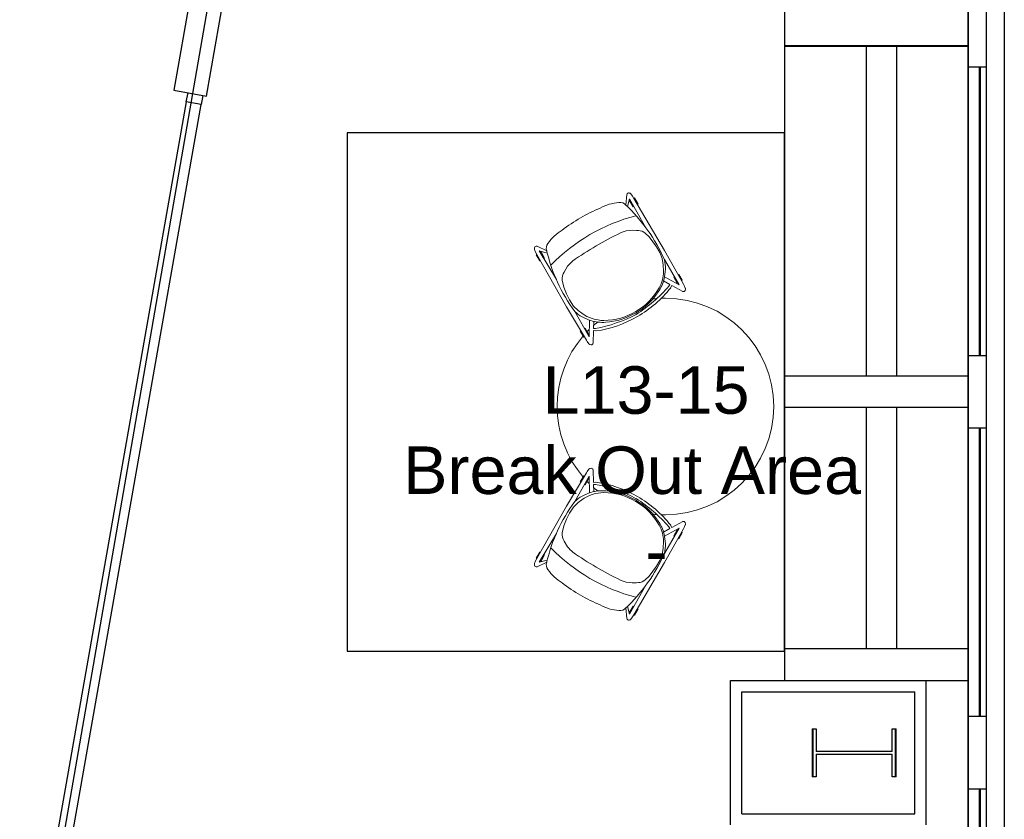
# Model space of a CAD drawing. Header units: inches. Extents: x -1 to 4727, y -3 to 1727.
# Tile 126 of 163: x 4563 to 4727, y 251 to 384. Entities that reach past the tile are written whole.
import ezdxf

# ---------------------------------------------------------------- set-up
doc = ezdxf.new("R2010")
doc.units = ezdxf.units.IN
doc.header["$LTSCALE"] = 42
doc.header["$MEASUREMENT"] = 0
doc.layers.get('0').update_dxf_attribs({"linetype": 'CONTINUOUS'})
for name, color, linetype in [('A-GLAZ', 8, 'CONTINUOUS'), ('A-WALL', 7, 'CONTINUOUS'), ('I-FURN', 8, 'CONTINUOUS'), ('I-FURN-CHAR', 9, 'CONTINUOUS'), ('I-GLAZ', 8, 'CONTINUOUS'), ('I-WALL', 8, 'CONTINUOUS'), ('Room Names & IDs', 7, 'CONTINUOUS'), ('S-COLS', 7, 'CONTINUOUS'), ('triGrossAreaLayer', 7, 'CONTINUOUS'), ('triLabelLayer', 7, 'CONTINUOUS'), ('triMeasuredGrossAreaLayer', 7, 'CONTINUOUS'), ('triSpaceLayer', 7, 'CONTINUOUS')]:
    doc.layers.add(name, color=color, linetype=linetype)
doc.styles.add('PDF Helvetica', font='Helvetica.ttf')
doc.styles.get("Standard").update_dxf_attribs({"font": 'romans.shx'})

# ---------------------------------------------------------------- blocks, each defined once
blk = doc.blocks.new('Table - Dining - Round - 36_ DIAM DINING-V198-FURNITURE PLAN - FLOOR 09 - EAST')
at = {"lineweight": 9}
for start, end in [(0, 180), (357.673, 0), (180, 182.327), (184.8398, 186.8639), (353.1361, 355.1602), (218.565, 221.684), (318.316, 321.435), (224.6822, 226.6854), (313.3146, 315.3178), (229.0311, 310.9689)]:
    blk.add_arc((0, 0), 18, start, end, dxfattribs=at)
blk = doc.blocks.new('Stool - Coalesse - Enea Lottus Sled - Bar - Default-2141859-FURNITURE PLAN - FLOOR 09 - EAST')
at = {"lineweight": 9}
for p, q in [((-9.31, -0.16), (-9.3, 0.12)), ((-9.3, 0.12), (-9.25, 0.58)), ((-8.6, 0.84), (-7.51, -0.93)), ((8.6, 0.84), (7.51, -0.93)), ((9.3, 0.12), (9.25, 0.58)), ((9.31, -0.16), (9.3, 0.12)), ((-9.44, -0.8), (-9.32, -0.8)), ((-9.44, -1.95), (-9.44, -0.8)), ((-9.39, -6.58), (-9.31, -0.16)), ((-8.63, -0.39), (-8.61, -5.25)), ((-7.18, -2.75), (-8.63, -0.39)), ((-8.63, -0.8), (-8.5, -0.8)), ((-8.5, -0.8), (-8.5, -1.95)), ((-7.51, -0.93), (-7.16, -0.67)), ((-7.06, -1.06), (-7.31, -1.25)), ((-7.31, -1.25), (-6.69, -2.26)), ((7.31, -1.25), (6.69, -2.26)), ((7.06, -1.06), (7.31, -1.25)), ((7.51, -0.93), (7.16, -0.67)), ((7.18, -2.75), (8.63, -0.39)), ((8.5, -0.8), (8.63, -0.8)), ((8.5, -1.95), (8.5, -0.8)), ((8.63, -0.39), (8.61, -5.25)), ((9.39, -6.58), (9.31, -0.16)), ((9.32, -0.8), (9.44, -0.8)), ((9.44, -0.8), (9.44, -1.95)), ((-9.33, -1.95), (-9.44, -1.95)), ((-8.5, -1.95), (-8.62, -1.95)), ((8.62, -1.95), (8.5, -1.95)), ((9.44, -1.95), (9.33, -1.95)), ((-7.72, -4.39), (-8.02, -5.06)), ((8, -4.58), (7.47, -3.61)), ((8.37, -5.59), (8, -4.58)), ((-8.31, -6.12), (-8.41, -7.34)), ((-8.02, -5.06), (-8.31, -6.12)), ((8.55, -6.63), (8.37, -5.59)), ((-9.31, -16.61), (-9.39, -6.58)), ((-8.41, -7.34), (-8.3, -8.46)), ((8.3, -9.78), (8.55, -7.74)), ((8.55, -7.74), (8.55, -6.63)), ((9.31, -16.61), (9.39, -6.58)), ((-8.3, -8.46), (-8.17, -9.65)), ((-8.17, -9.65), (-7.83, -10.78)), ((-8.59, -11.35), (-8.69, -16.93)), ((8.59, -11.35), (8.63, -16.89)), ((-6.83, -11.79), (-5.86, -12.35)), ((6.4, -12.16), (7.04, -11.78)), ((-9.44, -15.43), (-9.32, -15.43)), ((-9.44, -16.61), (-9.44, -15.43)), ((-8.69, -16.93), (-7.7, -15.94)), ((-8.66, -15.43), (-8.5, -15.43)), ((-7.58, -16.31), (-8.61, -17.76)), ((-8.5, -15.43), (-8.5, -16.61)), ((7.58, -16.31), (8.61, -17.76)), ((7.7, -15.95), (8.63, -16.89)), ((8.5, -15.43), (8.62, -15.43)), ((8.5, -16.61), (8.5, -15.43)), ((9.32, -15.43), (9.44, -15.43)), ((9.44, -15.43), (9.44, -16.61)), ((-9.31, -16.61), (-9.44, -16.61)), ((-9.31, -17.02), (-9.31, -16.61)), ((-9.25, -17.52), (-9.31, -17.02)), ((-8.5, -16.61), (-8.65, -16.61)), ((8.63, -16.61), (8.5, -16.61)), ((9.25, -17.52), (9.31, -17.02)), ((9.44, -16.61), (9.31, -16.61)), ((9.31, -17.02), (9.31, -16.61))]:
    blk.add_line(p, q, dxfattribs=at)
for centre, radius, start, end in [((-8.61, 0.39), 0.674, 128.6251, 163.1243), ((-8.85, 0.63), 0.331, 38.3441, 121.054), ((0.01, -18.87), 19.56, 90.0436, 111.5268), ((0.96, -23.97), 24.27, 92.2573, 109.2796), ((-0.11, -11.12), 11.15, 89.441, 116.2116), ((-0.01, -18.87), 19.56, 68.4732, 89.9564), ((-0.96, -23.97), 24.27, 70.7204, 87.7427), ((0.11, -11.12), 11.15, 63.7884, 90.559), ((8.85, 0.63), 0.331, 58.946, 141.6559), ((8.61, 0.39), 0.674, 16.8757, 51.3749), ((-1.97, -6.97), 6.31, 120.2187, 155.9216), ((-1.94, -7.4), 7.01, 116.2116, 136.7607), ((0.08, -10.72), 10.58, 59.1006, 119.5783), ((1.94, -7.4), 7.01, 44.3363, 63.7884), ((-1.94, -7.4), 7.01, 136.7607, 162.0852), ((2.81, -6.28), 5.38, 29.8284, 59.7014), ((1.94, -7.4), 7.01, 17.9148, 44.3363), ((19.13, -8.28), 27.9, 173.7657, 196.9797), ((-19.13, -8.28), 27.9, 343.0203, 6.2343), ((2.3, -8.36), 6.17, 335.3789, 346.6664), ((-5.87, -9.85), 2.16, 205.3178, 243.6917), ((6.2, -10.04), 1.93, 295.7004, 332.4426), ((-3.66, -7.05), 5.74, 247.4828, 259.7543), ((0.27, 51.72), 64.61, 265.6, 273.7732), ((4.29, -8.7), 4.05, 273.2858, 301.2685), ((0.06, 14.96), 30, 254.0254, 285.6704), ((-6.25, -16.03), 1.37, 192.0018, 245.4154), ((6.25, -16.03), 1.37, 294.5846, 347.9982), ((-8.66, -17.3), 0.634, 199.7023, 226.1895), ((-8.85, -17.51), 0.35, 226.1895, 314.4794), ((-3.4, -9.81), 8.2, 245.4154, 268.1855), ((3.4, -9.81), 8.2, 271.8145, 294.5846), ((8.85, -17.51), 0.35, 225.5206, 313.8105), ((8.66, -17.3), 0.634, 313.8105, 340.2977), ((0.14, 11.17), 29.42, 262.5694, 269.7236), ((-0.14, 11.17), 29.42, 270.2764, 277.4306)]:
    blk.add_arc(centre, radius, start, end, dxfattribs=at)
blk = doc.blocks.new('Stool - Coalesse - Enea Lottus Sled - Bar - Default-2140659-FURNITURE PLAN - FLOOR 09 - EAST')
at = {"lineweight": 9}
for p, q in [((-9.44, 16.61), (-9.44, 15.43)), ((-9.31, 16.61), (-9.44, 16.61)), ((-9.31, 16.61), (-9.39, 6.58)), ((-9.25, 17.52), (-9.31, 17.02)), ((-9.31, 17.02), (-9.31, 16.61)), ((-8.69, 16.93), (-7.7, 15.94)), ((-8.59, 11.35), (-8.69, 16.93)), ((-8.5, 16.61), (-8.65, 16.61)), ((-7.58, 16.31), (-8.61, 17.76)), ((-8.5, 15.43), (-8.5, 16.61)), ((7.58, 16.31), (8.61, 17.76)), ((7.7, 15.95), (8.63, 16.89)), ((8.5, 16.61), (8.5, 15.43)), ((8.63, 16.61), (8.5, 16.61)), ((8.59, 11.35), (8.63, 16.89)), ((9.25, 17.52), (9.31, 17.02)), ((9.31, 17.02), (9.31, 16.61)), ((9.44, 16.61), (9.31, 16.61)), ((9.31, 16.61), (9.39, 6.58)), ((9.44, 15.43), (9.44, 16.61)), ((-9.44, 15.43), (-9.32, 15.43)), ((-8.66, 15.43), (-8.5, 15.43)), ((8.5, 15.43), (8.62, 15.43)), ((9.32, 15.43), (9.44, 15.43)), ((-6.83, 11.79), (-5.86, 12.35)), ((6.4, 12.16), (7.04, 11.78)), ((-8.17, 9.65), (-7.83, 10.78)), ((-8.41, 7.34), (-8.3, 8.46)), ((-8.3, 8.46), (-8.17, 9.65)), ((8.3, 9.78), (8.55, 7.74)), ((-9.39, 6.58), (-9.31, 0.16)), ((-8.31, 6.12), (-8.41, 7.34)), ((8.55, 6.63), (8.37, 5.59)), ((8.55, 7.74), (8.55, 6.63)), ((9.39, 6.58), (9.31, 0.16)), ((-8.63, 0.39), (-8.61, 5.25)), ((-8.02, 5.06), (-8.31, 6.12)), ((-7.72, 4.39), (-8.02, 5.06)), ((8.37, 5.59), (8, 4.58)), ((8.63, 0.39), (8.61, 5.25)), ((8, 4.58), (7.47, 3.61)), ((-9.44, 1.95), (-9.44, 0.8)), ((-9.33, 1.95), (-9.44, 1.95)), ((-7.18, 2.75), (-8.63, 0.39)), ((-8.5, 1.95), (-8.62, 1.95)), ((-8.5, 0.8), (-8.5, 1.95)), ((-7.31, 1.25), (-6.69, 2.26)), ((7.31, 1.25), (6.69, 2.26)), ((7.18, 2.75), (8.63, 0.39)), ((8.5, 1.95), (8.5, 0.8)), ((8.62, 1.95), (8.5, 1.95)), ((9.44, 1.95), (9.33, 1.95)), ((9.44, 0.8), (9.44, 1.95)), ((-9.44, 0.8), (-9.32, 0.8)), ((-9.31, 0.16), (-9.3, -0.12)), ((-8.63, 0.8), (-8.5, 0.8)), ((-8.6, -0.84), (-7.51, 0.93)), ((-7.51, 0.93), (-7.16, 0.67)), ((-7.06, 1.06), (-7.31, 1.25)), ((7.06, 1.06), (7.31, 1.25)), ((7.51, 0.93), (7.16, 0.67)), ((8.6, -0.84), (7.51, 0.93)), ((8.5, 0.8), (8.63, 0.8)), ((9.31, 0.16), (9.3, -0.12)), ((9.32, 0.8), (9.44, 0.8)), ((-9.3, -0.12), (-9.25, -0.58)), ((9.3, -0.12), (9.25, -0.58))]:
    blk.add_line(p, q, dxfattribs=at)
for centre, radius, start, end in [((-3.4, 9.81), 8.2, 91.8145, 114.5846), ((0.14, -11.17), 29.42, 90.2764, 97.4306), ((-0.14, -11.17), 29.42, 82.5694, 89.7236), ((3.4, 9.81), 8.2, 65.4154, 88.1855), ((-8.66, 17.3), 0.634, 133.8105, 160.2977), ((-8.85, 17.51), 0.35, 45.5206, 133.8105), ((19.13, 8.28), 27.9, 163.0203, 186.2343), ((-6.25, 16.03), 1.37, 114.5846, 167.9982), ((6.25, 16.03), 1.37, 12.0018, 65.4154), ((-19.13, 8.28), 27.9, 353.7657, 16.9797), ((8.85, 17.51), 0.35, 46.1895, 134.4794), ((8.66, 17.3), 0.634, 19.7023, 46.1895), ((0.06, -14.96), 30, 74.3296, 105.9746), ((-5.87, 9.85), 2.16, 116.3083, 154.6822), ((-3.66, 7.05), 5.74, 100.2457, 112.5172), ((0.27, -51.72), 64.61, 86.2268, 94.4), ((4.29, 8.7), 4.05, 58.7315, 86.7142), ((6.2, 10.04), 1.93, 27.5574, 64.2996), ((2.3, 8.36), 6.17, 13.3336, 24.6211), ((-1.94, 7.4), 7.01, 197.9148, 223.2393), ((1.94, 7.4), 7.01, 315.6637, 342.0852), ((-1.97, 6.97), 6.31, 204.0784, 239.7813), ((2.81, 6.28), 5.38, 300.2986, 330.1716), ((-1.94, 7.4), 7.01, 223.2393, 243.7884), ((0.08, 10.72), 10.58, 240.4217, 300.8994), ((1.94, 7.4), 7.01, 296.2116, 315.6637), ((0.01, 18.87), 19.56, 248.4732, 269.9564), ((0.96, 23.97), 24.27, 250.7204, 267.7427), ((-0.11, 11.12), 11.15, 243.7884, 270.559), ((0.11, 11.12), 11.15, 269.441, 296.2116), ((-0.96, 23.97), 24.27, 272.2573, 289.2796), ((-0.01, 18.87), 19.56, 270.0436, 291.5268), ((-8.61, -0.39), 0.674, 196.8757, 231.3749), ((-8.85, -0.63), 0.331, 238.946, 321.6559), ((8.85, -0.63), 0.331, 218.3441, 301.054), ((8.61, -0.39), 0.674, 308.6251, 343.1243)]:
    blk.add_arc(centre, radius, start, end, dxfattribs=at)
blk = doc.blocks.new('EXT WALL')
at = {"layer": 'A-GLAZ'}
for p, q in [((5188.57, -404), (5188.57, 1288)), ((5191.63, -44), (5191.63, -32)), ((5188.57, -44), (5191.63, -44)), ((5190.44, -92), (5190.44, -44)), ((5190.63, -92), (5190.63, -44)), ((5191.63, -92), (5191.63, -44)), ((5191.63, -92), (5188.57, -92)), ((5191.63, -104), (5191.63, -92)), ((5188.57, -104), (5191.63, -104)), ((5190.44, -152), (5190.44, -104)), ((5190.63, -152), (5190.63, -104)), ((5191.63, -152), (5191.63, -104)), ((5191.63, -152), (5188.57, -152)), ((5191.63, -164), (5191.63, -152)), ((5188.57, -164), (5191.63, -164)), ((5190.44, -212), (5190.44, -164)), ((5190.63, -212), (5190.63, -164)), ((5191.63, -212), (5191.63, -164))]:
    blk.add_line(p, q, dxfattribs=at)
blk.add_lwpolyline([(2283.63, -420), (5175.63, -420), (5175.63, -412.75), (5184.38, -412.75), (5184.38, -404), (5191.63, -404), (5191.63, 1288), (5184.38, 1288), (5184.38, 1296.75), (5175.63, 1296.75), (5175.63, 1304), (2283.63, 1304)], dxfattribs=at)
at = {"layer": 'A-WALL'}
for p, q in [((5158.07, 70), (5158.07, -146)), ((5188.57, -40.5), (5158.07, -40.5)), ((5188.57, -40.63), (5158.07, -40.63)), ((5171.63, -40.63), (5171.63, -95.38)), ((5176.63, -40.63), (5176.63, -95.38)), ((5188.57, -95.38), (5158.07, -95.38)), ((5188.57, -100.63), (5158.07, -100.63)), ((5171.63, -100.63), (5171.63, -140.75)), ((5176.63, -100.63), (5176.63, -140.75)), ((5188.57, -140.75), (5158.07, -140.75)), ((5149.07, -170), (5149.07, -146)), ((5149.07, -146), (5188.57, -146)), ((5181.57, -170), (5181.57, -146)), ((5150.94, -168.13), (5150.94, -147.88)), ((5150.94, -147.88), (5179.69, -147.88)), ((5179.69, -168.13), (5179.69, -147.88)), ((5150.94, -168.13), (5179.69, -168.13))]:
    blk.add_line(p, q, dxfattribs=at)
blk = doc.blocks.new('W-Wide Flange-Column - W14X75-2731377-FURNITURE PLAN - FLOOR 09 - EAST')
at = {"lineweight": 18}
for p, q in [((-4, 7), (4, 7)), ((-4, 6.29), (-4, 7)), ((4, 7), (4, 6.29)), ((-0.22, 6.29), (-4, 6.29)), ((-0.22, -6.29), (-0.22, 6.29)), ((0.22, 6.29), (0.22, -6.29)), ((4, 6.29), (0.22, 6.29)), ((-4, -6.29), (-0.22, -6.29)), ((-4, -7), (-4, -6.29)), ((0.22, -6.29), (4, -6.29)), ((4, -6.29), (4, -7)), ((4, -7), (-4, -7))]:
    blk.add_line(p, q, dxfattribs=at)
blk = doc.blocks.new('columns')
at = {"layer": 'S-COLS'}
for p, q in [((5162.8, -154), (5163.33, -154)), ((5162.8, -162), (5162.8, -154)), ((5163.33, -154), (5163.33, -157.74)), ((5175.93, -154), (5176.46, -154)), ((5175.93, -157.74), (5175.93, -154)), ((5176.46, -154), (5176.46, -162)), ((5163.33, -157.74), (5175.93, -157.74)), ((5175.93, -158.27), (5163.33, -158.27)), ((5163.33, -158.27), (5163.33, -162)), ((5175.93, -162), (5175.93, -158.27)), ((5163.33, -162), (5162.8, -162)), ((5176.46, -162), (5175.93, -162))]:
    blk.add_line(p, q, dxfattribs=at)
at = {"layer": 'S-COLS', "rotation": 269.999999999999}
blk.add_blockref('W-Wide Flange-Column - W14X75-2731377-FURNITURE PLAN - FLOOR 09 - EAST', (5169.62, -158), dxfattribs=at)

msp = doc.modelspace()

# ---------------------------------------------------------------- linework, layer by layer
at = {"layer": 'I-GLAZ'}
for p, q in [((4591.02, 370.17), (4566.56, 231.43)), ((4569.02, 231), (4593.49, 369.73))]:
    msp.add_line(p, q, dxfattribs=at)
msp.add_lwpolyline([(4591.3, 371.7), (4593.76, 371.27), (4593.49, 369.73), (4591.02, 370.17), (4591.3, 371.7)], dxfattribs=at)
at = {"layer": 'I-WALL'}
for p, q in [((4594.37, 371.16), (4626, 550.51)), ((4619.63, 546.05), (4588.96, 372.12)), ((4588.96, 372.12), (4594.37, 371.16))]:
    msp.add_line(p, q, dxfattribs=at)
at = {"layer": 'triGrossAreaLayer'}
msp.add_lwpolyline([(1822, 1726.94), (4702, 1726.94), (4702, 1702), (4726.94, 1702), (4726.94, 22), (4702, 22), (4702, -2.94), (3810.86, -2.94), (1822, -2.94)], dxfattribs=at)
at = {"layer": 'triMeasuredGrossAreaLayer'}
msp.add_lwpolyline([(4720.94, 1696), (4720.94, 28), (4696, 28), (4696, 3.06), (3810.86, 3.06), (3810.86, 121.33), (3825.82, 177.85), (3899.16, 164.92), (3960.65, 513.57), (3934.18, 587.19), (3744, 587.19), (3744, 649.5)], dxfattribs=at)
at = {"layer": 'triSpaceLayer'}
for points in [[(4318.46, 229.54), (4559.99, 186.95), (4622.81, 548.28), (4382.15, 590.72)], [(4690.44, 365.04), (4617.73, 365.04), (4617.73, 278.9), (4690.44, 278.9)]]:
    msp.add_lwpolyline(points, close=True, dxfattribs=at)

# ---------------------------------------------------------------- block references
at = {"layer": 'A-WALL'}
msp.add_blockref('EXT WALL', (-467.63, 420), dxfattribs=at)
at = {"layer": 'I-FURN', "rotation": 270.0000000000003}
msp.add_blockref('Table - Dining - Round - 36_ DIAM DINING-V198-FURNITURE PLAN - FLOOR 09 - EAST', (4670.62, 319.55), dxfattribs=at)
at = {"layer": 'I-FURN-CHAR'}
for name, p, rotation in [('Stool - Coalesse - Enea Lottus Sled - Bar - Default-2140659-FURNITURE PLAN - FLOOR 09 - EAST', (4665.63, 335.11), 30.00000000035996), ('Stool - Coalesse - Enea Lottus Sled - Bar - Default-2141859-FURNITURE PLAN - FLOOR 09 - EAST', (4665.63, 303.99), 329.9999999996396)]:
    msp.add_blockref(name, p, dxfattribs=dict(at, rotation=rotation))
at = {"layer": 'S-COLS'}
msp.add_blockref('columns', (-467.63, 420), dxfattribs=at)

# ---------------------------------------------------------------- texts
at = {"layer": 'Room Names & IDs', "attachment_point": 4, "style": 'PDF Helvetica'}
for s, insert, char_height in [('L13-15', (4650.23, 322.24), 7.902), ('Break Out Area', (4627.05, 308.91), 7.9024), ('-', (4667.3, 295.58), 7.9)]:
    msp.add_mtext(s, dxfattribs=dict(at, insert=insert, char_height=char_height))
at = {"layer": 'triLabelLayer', "color": 7, "insert": (4654.08, 321.97), "char_height": 10, "attachment_point": 5}
msp.add_mtext('{\\fSansSerif;\\H0.01;}', dxfattribs=at)

doc.saveas('drawing.dxf')
